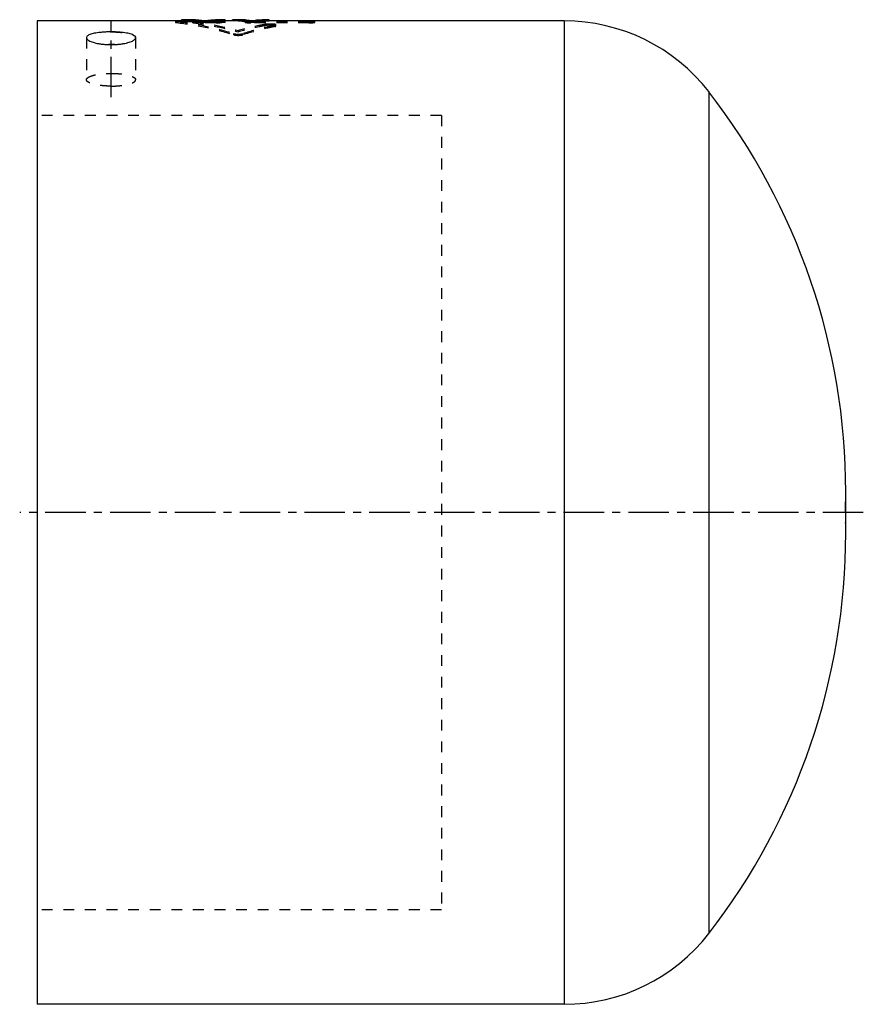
# Model space of a CAD drawing. Header units: millimetres. Extents: x 211 to 451, y 86 to 366.
import ezdxf

# ---------------------------------------------------------------- set-up
doc = ezdxf.new("R2010")
doc.units = ezdxf.units.MM
doc.header["$LTSCALE"] = 30.734
doc.linetypes.add('CENTER', pattern=[0.6, 0.375, -0.075, 0.075, -0.075])
doc.linetypes.add('HIDDEN', pattern=[0.2, 0.1, -0.1])
doc.layers.get('0').update_dxf_attribs({"linetype": 'CONTINUOUS'})
doc.layers.add('DEFAULT_1', color=7, linetype='CENTER')
doc.layers.add('DEFAULT_2', color=8, linetype='HIDDEN')

msp = doc.modelspace()

# ---------------------------------------------------------------- linework, layer by layer
at = {"color": 7, "linetype": 'CONTINUOUS'}
for p, q in [((215.56, 365.89), (215.56, 85.89)), ((256.56, 365.89), (215.56, 365.89)), ((256.56, 365.43), (256.56, 366.24)), ((259.32, 366.24), (256.56, 366.24)), ((258.12, 365.77), (256.56, 365.77)), ((258.12, 365.43), (256.56, 365.43)), ((258.12, 365.43), (258.12, 366.23)), ((261.76, 365.43), (261.76, 365.77)), ((263.85, 365.77), (261.76, 365.77)), ((263.85, 365.43), (261.76, 365.43)), ((263.2, 365.95), (262.41, 365.95)), ((262.86, 365.89), (262.75, 365.89)), ((263.85, 365.43), (263.85, 365.77)), ((269.06, 366.24), (266.29, 366.24)), ((267.49, 365.43), (267.49, 366.23)), ((269.06, 365.77), (267.49, 365.77)), ((269.06, 365.43), (267.49, 365.43)), ((269.06, 365.43), (269.06, 366.24)), ((271.54, 365.89), (269.06, 365.89)), ((271.14, 365.88), (271.14, 366.23)), ((271.54, 365.89), (271.54, 366.24)), ((275.31, 365.43), (275.31, 365.77)), ((277.39, 365.77), (275.31, 365.77)), ((277.39, 365.43), (275.31, 365.43)), ((276.37, 365.9), (276.37, 365.95)), ((276.64, 365.95), (276.37, 365.95)), ((277.39, 365.43), (277.39, 365.77)), ((281.15, 366.24), (279.59, 366.24)), ((281.15, 365.89), (281.15, 366.24)), ((365.56, 365.89), (281.15, 365.89)), ((281.56, 365.88), (281.56, 366.23)), ((292.88, 365.95), (281.56, 365.95)), ((292.88, 365.89), (292.88, 365.95)), ((365.56, 365.89), (365.56, 85.89)), ((406.65, 345.75), (406.65, 106.03)), ((445.65, 219.99), (445.65, 231.79)), ((365.56, 85.89), (215.56, 85.89))]:
    msp.add_line(p, q, dxfattribs=at)
for centre, radius, start, end in [((365.56, 313.89), 52, 37.7822, 90), ((259.65, 231.79), 186, 0, 37.7822), ((259.65, 219.99), 186, 322.2178, 360), ((365.56, 137.89), 52, 270, 322.2178)]:
    msp.add_arc(centre, radius, start, end, dxfattribs=at)
for points, knots in [([(256.43, 365.95), (256.36, 365.95), (256.19, 365.95), (255.92, 365.95), (255.67, 365.94), (255.49, 365.93), (255.37, 365.92), (255.26, 365.91), (255.17, 365.9), (255.1, 365.9), (255.06, 365.89), (255.05, 365.89)], [0, 0, 0, 0, 0.148684, 0.377589, 0.587904, 0.683342, 0.771037, 0.850086, 0.919728, 0.979281, 1, 1, 1, 1]), ([(261.76, 365.43), (261.16, 365.56), (259.95, 365.77), (258.73, 365.86), (258.12, 365.88)], [0, 0, 0, 0, 0.502365, 1, 1, 1, 1]), ([(262.81, 365.88), (262.23, 366), (261.07, 366.18), (259.9, 366.24), (259.32, 366.24)], [0, 0, 0, 0, 0.501552, 1, 1, 1, 1]), ([(261.76, 365.77), (261.16, 365.91), (260.36, 366.05), (259.54, 366.14), (259.34, 366.16)], [0, 0, 0, 0, 0.751324, 1, 1, 1, 1]), ([(262.81, 365.88), (263.38, 366), (264.54, 366.18), (265.71, 366.24), (266.29, 366.24)], [0, 0, 0, 0, 0.501552, 1, 1, 1, 1]), ([(263.85, 365.77), (264.45, 365.91), (265.26, 366.05), (266.07, 366.14), (266.27, 366.16)], [0, 0, 0, 0, 0.751324, 1, 1, 1, 1]), ([(263.85, 365.43), (264.45, 365.56), (265.66, 365.77), (266.88, 365.86), (267.49, 365.88)], [0, 0, 0, 0, 0.502365, 1, 1, 1, 1]), ([(276.35, 365.9), (275.81, 366.01), (274.74, 366.18), (273.65, 366.24), (273.1, 366.24)], [0, 0, 0, 0, 0.501684, 1, 1, 1, 1]), ([(275.31, 365.77), (274.69, 365.93), (273.99, 366.06), (273.29, 366.14), (273.22, 366.15)], [0, 0, 0, 0, 0.900954, 1, 1, 1, 1]), ([(275.31, 365.43), (274.69, 365.58), (273.99, 365.71), (273.29, 365.79), (273.22, 365.8)], [0, 0, 0, 0, 0.900951, 1, 1, 1, 1]), ([(276.35, 365.9), (276.88, 366.01), (277.96, 366.18), (279.05, 366.24), (279.59, 366.24)], [0, 0, 0, 0, 0.501684, 1, 1, 1, 1]), ([(277.39, 365.77), (278.01, 365.93), (278.7, 366.06), (279.41, 366.14), (279.48, 366.15)], [0, 0, 0, 0, 0.900954, 1, 1, 1, 1]), ([(277.39, 365.43), (278.01, 365.58), (278.7, 365.71), (279.41, 365.79), (279.48, 365.8)], [0, 0, 0, 0, 0.900951, 1, 1, 1, 1]), ([(294.38, 365.89), (294.35, 365.89), (294.29, 365.9), (294.2, 365.91), (294.09, 365.92), (293.96, 365.93), (293.78, 365.94), (293.53, 365.95), (293.21, 365.95), (292.99, 365.95), (292.88, 365.95)], [0, 0, 0, 0, 0.05491, 0.119523, 0.193108, 0.274695, 0.363648, 0.560676, 0.775597, 1, 1, 1, 1]), ([(236.56, 362.76), (236.21, 362.76), (235.52, 362.75), (234.51, 362.7), (233.54, 362.62), (232.64, 362.51), (231.82, 362.37), (231.12, 362.2), (230.52, 362.01), (230.06, 361.79), (229.74, 361.55), (229.58, 361.31), (229.56, 361.16), (229.56, 361.12)], [0, 0, 0, 0, 0.139449, 0.275953, 0.406637, 0.528778, 0.639898, 0.737885, 0.821142, 0.888841, 0.94145, 0.982006, 1, 1, 1, 1]), ([(243.55, 361.12), (243.55, 361.16), (243.53, 361.31), (243.37, 361.55), (243.05, 361.79), (242.59, 362.01), (242, 362.2), (241.29, 362.37), (240.47, 362.51), (239.57, 362.62), (238.6, 362.7), (237.59, 362.75), (236.9, 362.76), (236.56, 362.76)], [0, 0, 0, 0, 0.017994, 0.05855, 0.111159, 0.178858, 0.262115, 0.360102, 0.471222, 0.593363, 0.724047, 0.860551, 1, 1, 1, 1]), ([(229.56, 361.12), (229.56, 361.07), (229.58, 360.92), (229.74, 360.67), (230.06, 360.4), (230.52, 360.14), (231.11, 359.9), (231.82, 359.68), (232.64, 359.49), (233.54, 359.34), (234.51, 359.22), (235.52, 359.15), (236.21, 359.14), (236.56, 359.14)], [0, 0, 0, 0, 0.01795, 0.059649, 0.11395, 0.183192, 0.267518, 0.36596, 0.476886, 0.598224, 0.727595, 0.86242, 1, 1, 1, 1]), ([(236.56, 359.14), (236.9, 359.14), (237.59, 359.15), (238.6, 359.22), (239.57, 359.34), (240.47, 359.49), (241.29, 359.68), (242, 359.9), (242.59, 360.14), (243.05, 360.4), (243.37, 360.67), (243.53, 360.92), (243.55, 361.07), (243.55, 361.12)], [0, 0, 0, 0, 0.13758, 0.272405, 0.401776, 0.523114, 0.63404, 0.732482, 0.816808, 0.88605, 0.940351, 0.98205, 1, 1, 1, 1])]:
    msp.add_open_spline(points, degree=3, knots=knots, dxfattribs=at)
for points in [[(256.56, 365.95), (256.51, 365.95), (256.47, 365.95), (256.43, 365.95)], [(259.31, 366.16), (258.92, 366.2), (258.52, 366.22), (258.12, 366.23)], [(259.34, 366.16), (259.33, 366.16), (259.32, 366.16), (259.31, 366.16)], [(266.27, 366.16), (266.28, 366.16), (266.29, 366.16), (266.3, 366.16)], [(266.3, 366.16), (266.7, 366.2), (267.09, 366.22), (267.49, 366.23)], [(271.54, 366.24), (271.41, 366.24), (271.27, 366.24), (271.14, 366.23)], [(273.1, 366.16), (272.58, 366.21), (272.06, 366.24), (271.54, 366.24)], [(273.1, 365.81), (272.58, 365.86), (272.06, 365.89), (271.54, 365.89)], [(273.22, 366.15), (273.18, 366.15), (273.14, 366.16), (273.1, 366.16)], [(273.22, 365.8), (273.18, 365.8), (273.14, 365.81), (273.1, 365.81)], [(276.12, 365.95), (276.1, 365.95), (276.08, 365.95), (276.07, 365.95)], [(276.24, 365.95), (276.2, 365.95), (276.16, 365.95), (276.12, 365.95)], [(276.37, 365.95), (276.33, 365.95), (276.28, 365.95), (276.24, 365.95)], [(279.48, 366.15), (279.52, 366.15), (279.56, 366.16), (279.6, 366.16)], [(279.48, 365.8), (279.52, 365.8), (279.56, 365.81), (279.6, 365.81)], [(279.6, 366.16), (280.12, 366.21), (280.64, 366.24), (281.15, 366.24)], [(279.6, 365.81), (280.12, 365.86), (280.64, 365.89), (281.15, 365.89)], [(281.15, 366.24), (281.29, 366.24), (281.42, 366.24), (281.56, 366.23)]]:
    msp.add_open_spline(points, degree=3, dxfattribs=at)
at = {"layer": 'DEFAULT_1', "color": 2, "linetype": 'CENTER'}
for p, q in [((236.56, 344.14), (236.56, 366.12)), ((450.65, 225.89), (210.56, 225.89))]:
    msp.add_line(p, q, dxfattribs=at)
at = {"layer": 'DEFAULT_2', "color": 8, "linetype": 'HIDDEN'}
for p, q in [((254.9, 365.84), (254.9, 365.49)), ((255.23, 365.41), (255.23, 365.76)), ((258.9, 366.23), (256.56, 366.23)), ((262.41, 365.95), (256.56, 365.95)), ((258.9, 365.88), (256.56, 365.88)), ((266.46, 365.6), (256.56, 365.6)), ((258.9, 365.88), (258.9, 366.23)), ((259.32, 365.89), (259.32, 366.24)), ((262.75, 365.89), (259.32, 365.89)), ((259.85, 365.36), (259.85, 365.7)), ((266.46, 365.7), (259.85, 365.7)), ((266.46, 365.36), (259.85, 365.36)), ((262.81, 365.53), (262.81, 365.88)), ((266.29, 365.89), (262.86, 365.89)), ((266.46, 365.95), (263.2, 365.95)), ((266.29, 365.89), (266.29, 366.24)), ((266.46, 365.36), (266.46, 365.95)), ((266.71, 365.88), (266.71, 366.23)), ((269.06, 366.23), (266.71, 366.23)), ((269.06, 365.88), (266.71, 365.88)), ((268.11, 365.49), (268.11, 365.84)), ((272.7, 366.23), (271.14, 366.23)), ((272.7, 365.88), (271.14, 365.88)), ((273.1, 366.24), (271.54, 366.24)), ((272.7, 365.88), (272.7, 366.23)), ((273.1, 365.89), (273.1, 366.24)), ((279.59, 365.89), (273.1, 365.89)), ((274.72, 365.84), (274.72, 365.49)), ((276.35, 365.55), (276.35, 365.9)), ((276.37, 365.36), (276.37, 365.9)), ((292.88, 365.7), (276.37, 365.7)), ((292.88, 365.6), (276.37, 365.6)), ((292.88, 365.36), (276.37, 365.36)), ((281.56, 365.95), (276.64, 365.95)), ((279.59, 365.89), (279.59, 366.24)), ((279.99, 365.88), (279.99, 366.23)), ((281.56, 366.23), (279.99, 366.23)), ((281.56, 365.88), (279.99, 365.88)), ((280.52, 364.57), (280.52, 364.92)), ((283.16, 364.29), (283.16, 364.63)), ((283.49, 364.43), (283.49, 364.78)), ((292.88, 365.36), (292.88, 365.89)), ((294.53, 365.49), (294.53, 365.84)), ((271.46, 361.94), (271.46, 362.28)), ((272.78, 362.78), (272.78, 363.12)), ((274.1, 361.94), (274.1, 362.28)), ((229.56, 361.12), (229.56, 349.14)), ((243.56, 361.12), (243.56, 349.14)), ((330.56, 338.99), (215.56, 338.99)), ((330.56, 338.99), (330.56, 112.79)), ((330.56, 112.79), (215.56, 112.79))]:
    msp.add_line(p, q, dxfattribs=at)
for centre, start, end in [((259.65, 231.79), 358.1812, 360), ((259.65, 219.99), 0, 1.8188)]:
    msp.add_arc(centre, 186, start, end, dxfattribs=at)
for points, knots in [([(255.05, 365.89), (255.04, 365.89), (255.01, 365.88), (254.97, 365.87), (254.94, 365.87), (254.93, 365.86), (254.92, 365.85), (254.91, 365.85), (254.9, 365.84), (254.9, 365.84), (254.9, 365.84)], [0, 0, 0, 0, 0.245006, 0.574214, 0.702544, 0.806817, 0.887717, 0.947282, 0.990867, 1, 1, 1, 1]), ([(254.9, 365.84), (254.9, 365.84), (254.91, 365.83), (254.91, 365.83), (254.93, 365.82), (254.96, 365.81), (255, 365.79), (255.1, 365.78), (255.18, 365.77), (255.23, 365.76)], [0, 0, 0, 0, 0.014334, 0.038297, 0.071385, 0.169655, 0.312959, 0.499853, 1, 1, 1, 1]), ([(256.56, 365.6), (256.45, 365.6), (256.23, 365.6), (255.92, 365.6), (255.67, 365.59), (255.49, 365.58), (255.37, 365.57), (255.26, 365.56), (255.17, 365.55), (255.08, 365.54), (255.02, 365.53), (254.97, 365.52), (254.94, 365.52), (254.93, 365.51), (254.92, 365.5), (254.91, 365.5), (254.9, 365.49), (254.9, 365.49), (254.9, 365.49)], [0, 0, 0, 0, 0.197592, 0.387642, 0.562258, 0.641495, 0.714304, 0.779934, 0.837754, 0.887197, 0.927827, 0.959307, 0.971577, 0.981546, 0.989278, 0.994969, 0.999129, 1, 1, 1, 1]), ([(254.9, 365.49), (254.9, 365.49), (254.91, 365.48), (254.91, 365.48), (254.93, 365.47), (254.96, 365.46), (255, 365.45), (255.1, 365.43), (255.18, 365.42), (255.23, 365.41)], [0, 0, 0, 0, 0.014302, 0.038235, 0.071303, 0.169558, 0.312867, 0.499779, 1, 1, 1, 1]), ([(255.23, 365.76), (257.96, 365.46), (263.44, 364.56), (268.8, 363.13), (271.46, 362.28)], [0, 0, 0, 0, 0.496078, 1, 1, 1, 1]), ([(255.23, 365.41), (257.96, 365.11), (263.44, 364.22), (268.8, 362.79), (271.46, 361.94)], [0, 0, 0, 0, 0.496103, 1, 1, 1, 1]), ([(262.81, 365.53), (262.23, 365.65), (261.07, 365.83), (259.9, 365.89), (259.32, 365.89)], [0, 0, 0, 0, 0.501539, 1, 1, 1, 1]), ([(259.85, 365.7), (262.02, 365.45), (266.37, 364.76), (270.65, 363.73), (272.78, 363.12)], [0, 0, 0, 0, 0.496981, 1, 1, 1, 1]), ([(259.85, 365.36), (262.02, 365.1), (266.37, 364.41), (270.65, 363.38), (272.78, 362.78)], [0, 0, 0, 0, 0.497, 1, 1, 1, 1]), ([(262.81, 365.53), (263.38, 365.65), (264.54, 365.83), (265.71, 365.89), (266.29, 365.89)], [0, 0, 0, 0, 0.501539, 1, 1, 1, 1]), ([(267.39, 365.94), (267.3, 365.94), (267.1, 365.95), (266.79, 365.95), (266.57, 365.95), (266.46, 365.95)], [0, 0, 0, 0, 0.289341, 0.637002, 1, 1, 1, 1]), ([(266.46, 365.7), (266.57, 365.7), (266.79, 365.71), (267.11, 365.72), (267.37, 365.73), (267.55, 365.74), (267.67, 365.75), (267.78, 365.76), (267.88, 365.77), (267.96, 365.78), (268.02, 365.8), (268.05, 365.81), (268.07, 365.81), (268.09, 365.82), (268.1, 365.83), (268.11, 365.83), (268.11, 365.84)], [0, 0, 0, 0, 0.202922, 0.397633, 0.575646, 0.65611, 0.730116, 0.797063, 0.855798, 0.905124, 0.944192, 0.959683, 0.972501, 0.982737, 0.990533, 1, 1, 1, 1]), ([(268.11, 365.49), (268.11, 365.49), (268.1, 365.5), (268.09, 365.51), (268.07, 365.52), (268.05, 365.52), (268.02, 365.53), (267.96, 365.54), (267.88, 365.55), (267.78, 365.56), (267.67, 365.57), (267.55, 365.58), (267.37, 365.59), (267.11, 365.6), (266.79, 365.6), (266.57, 365.6), (266.46, 365.6)], [0, 0, 0, 0, 0.009523, 0.017374, 0.027713, 0.040667, 0.056309, 0.095648, 0.14503, 0.20348, 0.270048, 0.343855, 0.424325, 0.602566, 0.796994, 1, 1, 1, 1]), ([(266.46, 365.36), (266.57, 365.36), (266.79, 365.36), (267.11, 365.37), (267.37, 365.38), (267.55, 365.39), (267.67, 365.4), (267.78, 365.41), (267.88, 365.42), (267.96, 365.44), (268.02, 365.45), (268.05, 365.46), (268.07, 365.46), (268.09, 365.47), (268.1, 365.48), (268.11, 365.49), (268.11, 365.49)], [0, 0, 0, 0, 0.202931, 0.39765, 0.57567, 0.656138, 0.730146, 0.797094, 0.855829, 0.905155, 0.94422, 0.959709, 0.972525, 0.982757, 0.990549, 1, 1, 1, 1]), ([(267.49, 365.93), (267.47, 365.93), (267.43, 365.93), (267.4, 365.93), (267.39, 365.94)], [0, 0, 0, 0, 0.728313, 1, 1, 1, 1]), ([(268.11, 365.84), (268.11, 365.84), (268.1, 365.85), (268.09, 365.86), (268.07, 365.87), (268.05, 365.87), (268.02, 365.88), (267.96, 365.89), (267.88, 365.9), (267.78, 365.91), (267.67, 365.92), (267.57, 365.93), (267.51, 365.93), (267.49, 365.93)], [0, 0, 0, 0, 0.02508, 0.045737, 0.07293, 0.106996, 0.148131, 0.251575, 0.381422, 0.535112, 0.710143, 0.904208, 1, 1, 1, 1]), ([(280.52, 364.92), (279.87, 364.8), (277.27, 364.29), (274.7, 363.66), (272.78, 363.12)], [0, 0, 0, 0, 0.248614, 1, 1, 1, 1]), ([(280.52, 364.57), (279.87, 364.46), (277.27, 363.95), (274.7, 363.32), (272.78, 362.78)], [0, 0, 0, 0, 0.248624, 1, 1, 1, 1]), ([(276.35, 365.55), (275.81, 365.66), (274.74, 365.83), (273.65, 365.89), (273.1, 365.89)], [0, 0, 0, 0, 0.501671, 1, 1, 1, 1]), ([(283.16, 364.63), (282.4, 364.48), (279.35, 363.82), (276.34, 362.99), (274.1, 362.28)], [0, 0, 0, 0, 0.248291, 1, 1, 1, 1]), ([(274.86, 365.89), (274.86, 365.89), (274.84, 365.89), (274.81, 365.88), (274.77, 365.87), (274.75, 365.87), (274.74, 365.86), (274.73, 365.85), (274.72, 365.85), (274.72, 365.84), (274.72, 365.84)], [0, 0, 0, 0, 0.009612, 0.417018, 0.578376, 0.711749, 0.8181, 0.898959, 0.957278, 1, 1, 1, 1]), ([(274.72, 365.84), (274.72, 365.83), (274.72, 365.83), (274.74, 365.82), (274.75, 365.81), (274.77, 365.81), (274.81, 365.8), (274.87, 365.78), (274.95, 365.77), (275.05, 365.76), (275.16, 365.75), (275.28, 365.74), (275.46, 365.73), (275.71, 365.72), (276.03, 365.71), (276.25, 365.7), (276.37, 365.7)], [0, 0, 0, 0, 0.009611, 0.017531, 0.027938, 0.040956, 0.056659, 0.096104, 0.145566, 0.20407, 0.270663, 0.344468, 0.42491, 0.603022, 0.797246, 1, 1, 1, 1]), ([(276.37, 365.6), (276.25, 365.6), (276.03, 365.6), (275.71, 365.6), (275.46, 365.59), (275.28, 365.58), (275.15, 365.57), (275.04, 365.56), (274.95, 365.55), (274.87, 365.54), (274.81, 365.53), (274.77, 365.52), (274.75, 365.52), (274.74, 365.51), (274.73, 365.5), (274.72, 365.5), (274.72, 365.49), (274.72, 365.49)], [0, 0, 0, 0, 0.203115, 0.397975, 0.576068, 0.656539, 0.730528, 0.797432, 0.856098, 0.905331, 0.944284, 0.959711, 0.972461, 0.982627, 0.990354, 0.995924, 1, 1, 1, 1]), ([(274.72, 365.49), (274.72, 365.48), (274.72, 365.48), (274.74, 365.47), (274.75, 365.46), (274.77, 365.46), (274.81, 365.45), (274.87, 365.44), (274.95, 365.42), (275.05, 365.41), (275.16, 365.4), (275.28, 365.39), (275.46, 365.38), (275.71, 365.37), (276.03, 365.36), (276.25, 365.36), (276.37, 365.36)], [0, 0, 0, 0, 0.009595, 0.017511, 0.027914, 0.04093, 0.056631, 0.096074, 0.145535, 0.204039, 0.270633, 0.344441, 0.424886, 0.603005, 0.797236, 1, 1, 1, 1]), ([(276.07, 365.95), (276.05, 365.95), (275.93, 365.95), (275.71, 365.95), (275.46, 365.94), (275.28, 365.93), (275.15, 365.92), (275.04, 365.91), (274.95, 365.9), (274.89, 365.89), (274.86, 365.89)], [0, 0, 0, 0, 0.032687, 0.301459, 0.547104, 0.658099, 0.760153, 0.852436, 0.933357, 1, 1, 1, 1]), ([(276.35, 365.55), (276.88, 365.66), (277.96, 365.83), (279.05, 365.89), (279.59, 365.89)], [0, 0, 0, 0, 0.501671, 1, 1, 1, 1]), ([(283.49, 364.78), (283.49, 364.78), (283.49, 364.79), (283.48, 364.81), (283.46, 364.83), (283.42, 364.85), (283.36, 364.87), (283.28, 364.9), (283.18, 364.92), (283.08, 364.93), (282.91, 364.96), (282.67, 364.98), (282.36, 365), (282.02, 365.01), (281.68, 365.01), (281.35, 365), (281.04, 364.98), (280.76, 364.96), (280.59, 364.93), (280.52, 364.92)], [0, 0, 0, 0, 0.002263, 0.006613, 0.01768, 0.033457, 0.054612, 0.08129, 0.113049, 0.149309, 0.189595, 0.281099, 0.386456, 0.500823, 0.615972, 0.726862, 0.83042, 0.922791, 1, 1, 1, 1]), ([(283.49, 364.43), (283.49, 364.44), (283.49, 364.44), (283.48, 364.46), (283.46, 364.48), (283.42, 364.51), (283.36, 364.53), (283.28, 364.55), (283.18, 364.57), (283.08, 364.59), (282.91, 364.61), (282.67, 364.63), (282.36, 364.65), (282.02, 364.66), (281.68, 364.66), (281.35, 364.65), (281.04, 364.64), (280.76, 364.61), (280.59, 364.59), (280.52, 364.57)], [0, 0, 0, 0, 0.002257, 0.006598, 0.017651, 0.033419, 0.054569, 0.081244, 0.113002, 0.149262, 0.189548, 0.281056, 0.38642, 0.500795, 0.615952, 0.72685, 0.830414, 0.922789, 1, 1, 1, 1]), ([(283.16, 364.63), (283.19, 364.64), (283.25, 364.65), (283.33, 364.68), (283.39, 364.7), (283.44, 364.72), (283.48, 364.75), (283.49, 364.77), (283.49, 364.78), (283.49, 364.78)], [0, 0, 0, 0, 0.261716, 0.482653, 0.664652, 0.807138, 0.911178, 0.985344, 1, 1, 1, 1]), ([(292.88, 365.7), (292.99, 365.7), (293.21, 365.71), (293.53, 365.72), (293.78, 365.73), (293.97, 365.74), (294.09, 365.75), (294.2, 365.76), (294.3, 365.77), (294.38, 365.78), (294.43, 365.8), (294.47, 365.81), (294.49, 365.81), (294.51, 365.82), (294.52, 365.83), (294.53, 365.83), (294.53, 365.84)], [0, 0, 0, 0, 0.202922, 0.397633, 0.575646, 0.65611, 0.730116, 0.797063, 0.855798, 0.905124, 0.944192, 0.959683, 0.972501, 0.982737, 0.990533, 1, 1, 1, 1]), ([(294.53, 365.49), (294.53, 365.49), (294.52, 365.5), (294.51, 365.51), (294.49, 365.52), (294.47, 365.52), (294.43, 365.53), (294.37, 365.54), (294.29, 365.55), (294.2, 365.56), (294.09, 365.57), (293.96, 365.58), (293.78, 365.59), (293.53, 365.6), (293.21, 365.6), (292.99, 365.6), (292.88, 365.6)], [0, 0, 0, 0, 0.009523, 0.017374, 0.027713, 0.040667, 0.056309, 0.095648, 0.14503, 0.20348, 0.270048, 0.343855, 0.424325, 0.602566, 0.796994, 1, 1, 1, 1]), ([(292.88, 365.36), (292.99, 365.36), (293.21, 365.36), (293.53, 365.37), (293.78, 365.38), (293.97, 365.39), (294.09, 365.4), (294.2, 365.41), (294.3, 365.42), (294.38, 365.44), (294.43, 365.45), (294.47, 365.46), (294.49, 365.46), (294.51, 365.47), (294.52, 365.48), (294.53, 365.49), (294.53, 365.49)], [0, 0, 0, 0, 0.202931, 0.39765, 0.57567, 0.656138, 0.730146, 0.797094, 0.855829, 0.905155, 0.94422, 0.959709, 0.972525, 0.982757, 0.990549, 1, 1, 1, 1]), ([(294.53, 365.84), (294.53, 365.84), (294.52, 365.85), (294.51, 365.86), (294.49, 365.87), (294.47, 365.87), (294.43, 365.88), (294.4, 365.89), (294.38, 365.89)], [0, 0, 0, 0, 0.099995, 0.182355, 0.290776, 0.426599, 0.590605, 1, 1, 1, 1]), ([(236.56, 362.76), (236.9, 362.76), (237.59, 362.75), (238.6, 362.7), (239.57, 362.62), (240.47, 362.51), (241.29, 362.37), (242, 362.2), (242.59, 362.01), (243.05, 361.79), (243.37, 361.55), (243.53, 361.31), (243.55, 361.16), (243.55, 361.12)], [0, 0, 0, 0, 0.139449, 0.275953, 0.406637, 0.528778, 0.639898, 0.737885, 0.821142, 0.888841, 0.94145, 0.982006, 1, 1, 1, 1]), ([(271.46, 362.28), (271.52, 362.26), (271.67, 362.22), (271.89, 362.18), (272.14, 362.15), (272.39, 362.13), (272.65, 362.12), (272.91, 362.12), (273.16, 362.13), (273.42, 362.15), (273.67, 362.18), (273.9, 362.22), (274.04, 362.26), (274.1, 362.28)], [0, 0, 0, 0, 0.075514, 0.163798, 0.258473, 0.354266, 0.450267, 0.546623, 0.643375, 0.740983, 0.83703, 0.925387, 1, 1, 1, 1]), ([(271.46, 361.94), (271.52, 361.92), (271.67, 361.88), (271.89, 361.84), (272.14, 361.81), (272.39, 361.79), (272.65, 361.78), (272.91, 361.78), (273.16, 361.79), (273.42, 361.81), (273.67, 361.84), (273.9, 361.88), (274.04, 361.92), (274.1, 361.94)], [0, 0, 0, 0, 0.075505, 0.163786, 0.258462, 0.354259, 0.450264, 0.546626, 0.643382, 0.740994, 0.837042, 0.925396, 1, 1, 1, 1]), ([(283.16, 364.29), (282.4, 364.14), (279.35, 363.48), (276.34, 362.65), (274.1, 361.94)], [0, 0, 0, 0, 0.248302, 1, 1, 1, 1]), ([(283.16, 364.29), (283.19, 364.29), (283.25, 364.31), (283.33, 364.33), (283.39, 364.35), (283.44, 364.38), (283.48, 364.4), (283.49, 364.42), (283.49, 364.43), (283.49, 364.43)], [0, 0, 0, 0, 0.261811, 0.482815, 0.664848, 0.807331, 0.911318, 0.985374, 1, 1, 1, 1]), ([(229.56, 349.14), (229.56, 349.24), (229.63, 349.46), (229.92, 349.74), (230.35, 349.99), (230.93, 350.23), (231.64, 350.44), (232.47, 350.62), (233.4, 350.77), (234.41, 350.87), (235.47, 350.94), (236.19, 350.95), (236.56, 350.95)], [0, 0, 0, 0, 0.039355, 0.089448, 0.155299, 0.238069, 0.337099, 0.450743, 0.576724, 0.712318, 0.85449, 1, 1, 1, 1]), ([(236.56, 350.95), (236.92, 350.95), (237.64, 350.94), (238.7, 350.87), (239.71, 350.77), (240.64, 350.62), (241.47, 350.44), (242.18, 350.23), (242.76, 349.99), (243.19, 349.74), (243.48, 349.46), (243.56, 349.24), (243.56, 349.14)], [0, 0, 0, 0, 0.14551, 0.287682, 0.423276, 0.549257, 0.662901, 0.761931, 0.844701, 0.910552, 0.960645, 1, 1, 1, 1]), ([(236.56, 347.33), (236.19, 347.33), (235.47, 347.34), (234.41, 347.41), (233.4, 347.52), (232.47, 347.66), (231.64, 347.84), (230.93, 348.05), (230.35, 348.29), (229.92, 348.54), (229.63, 348.82), (229.56, 349.04), (229.56, 349.14)], [0, 0, 0, 0, 0.14551, 0.287682, 0.423276, 0.549257, 0.662901, 0.761931, 0.844701, 0.910552, 0.960645, 1, 1, 1, 1]), ([(236.56, 347.33), (236.92, 347.33), (237.64, 347.34), (238.7, 347.41), (239.71, 347.52), (240.64, 347.66), (241.47, 347.84), (242.18, 348.05), (242.76, 348.29), (243.19, 348.54), (243.48, 348.82), (243.56, 349.04), (243.56, 349.14)], [0, 0, 0, 0, 0.14551, 0.287682, 0.423276, 0.549257, 0.662901, 0.761931, 0.844701, 0.910552, 0.960645, 1, 1, 1, 1])]:
    msp.add_open_spline(points, degree=3, knots=knots, dxfattribs=at)
for points in [[(258.12, 365.88), (258.12, 365.88), (258.12, 365.88), (258.12, 365.88)], [(259.32, 366.24), (259.18, 366.24), (259.04, 366.24), (258.9, 366.23)], [(259.32, 365.89), (259.18, 365.89), (259.04, 365.89), (258.9, 365.88)], [(266.29, 366.24), (266.43, 366.24), (266.57, 366.24), (266.71, 366.23)], [(266.29, 365.89), (266.43, 365.89), (266.57, 365.89), (266.71, 365.88)], [(267.49, 365.88), (267.49, 365.88), (267.49, 365.88), (267.49, 365.88)], [(271.54, 365.89), (271.41, 365.89), (271.27, 365.89), (271.14, 365.88)], [(273.1, 366.24), (272.97, 366.24), (272.84, 366.24), (272.7, 366.23)], [(273.1, 365.89), (272.97, 365.89), (272.84, 365.89), (272.7, 365.88)], [(279.59, 366.24), (279.73, 366.24), (279.86, 366.24), (279.99, 366.23)], [(279.59, 365.89), (279.73, 365.89), (279.86, 365.89), (279.99, 365.88)], [(281.15, 365.89), (281.29, 365.89), (281.42, 365.89), (281.56, 365.88)], [(229.56, 361.07), (229.56, 361.09), (229.56, 361.1), (229.56, 361.12)], [(236.56, 359.14), (236.32, 359.14), (236.09, 359.14), (235.86, 359.15)], [(237.6, 359.16), (237.25, 359.15), (236.9, 359.14), (236.56, 359.14)], [(243.55, 361.12), (243.55, 361.1), (243.55, 361.09), (243.55, 361.07)]]:
    msp.add_open_spline(points, degree=3, dxfattribs=at)

doc.saveas('drawing.dxf')
